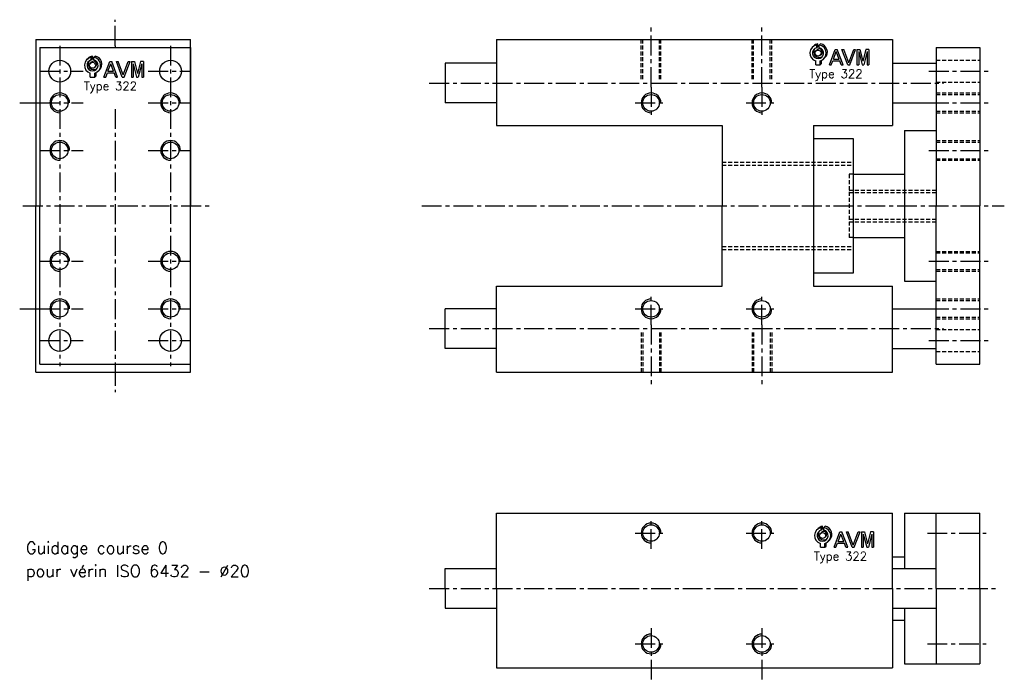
# Model space of a CAD drawing. Extents: x -177 to 71, y -120 to 47.
import ezdxf

# ---------------------------------------------------------------- set-up
doc = ezdxf.new("R2010")
doc.units = 0
doc.header["$LTSCALE"] = 2
doc.linetypes.add('AXESX2', pattern=[4, 2.5, -0.5, 0.5, -0.5])
doc.linetypes.add('CACHEX2', pattern=[0.75, 0.5, -0.25])
for name, color, linetype in [('AXES', 1, 'AXESX2'), ('CACHES', 2, 'CACHEX2'), ('FIN', 4, 'CONTINUOUS'), ('FORT', 7, 'CONTINUOUS'), ('OBJETS', 3, 'CONTINUOUS')]:
    doc.layers.add(name, color=color, linetype=linetype)
doc.styles.add('ROMANS', font='romans', dxfattribs={"height": 3})

# ---------------------------------------------------------------- blocks, each defined once
blk = doc.blocks.new('ACAD0130')
at = {"layer": 'OBJETS', "color": 8}
for p, q in [((-65.317724, 22.849391), (-62.489297, 25.677818)), ((-54.882696, 28.176025), (-52.054268, 31.004452)), ((-54.882696, 22.063473), (-52.054268, 24.8919)), ((-52.054268, 24.8919), (-52.054268, 31.004452)), ((-48.882696, 28.176025), (-46.054268, 31.004452)), ((-56.832443, 14.36411), (-54.004016, 17.192537)), ((-46.932948, 4.464615), (-44.104521, 7.293042)), ((-46.632696, -18.085638), (-43.804268, -15.257211)), ((-43.804268, -15.257211), (-43.804268, -7.782702)), ((-38.447667, -4.020667), (-35.61924, -1.19224))]:
    blk.add_line(p, q, dxfattribs=at)
at = {"layer": 'OBJETS', "color": 1}
for p, q in [((-54.882696, 22.063473), (-54.882696, 28.176025)), ((-48.882696, 22.063473), (-48.882696, 28.176025)), ((-57.132696, -18.085638), (-57.132696, -8.845909)), ((-57.132696, -18.085638), (-46.632696, -18.085638)), ((-46.632696, -18.085638), (-46.632696, -8.845909))]:
    blk.add_line(p, q, dxfattribs=at)
at = {"layer": 'OBJETS', "color": 7}
for p, q in [((-25.186942, -18.085638), (-11.540892, 18.085638)), ((-15.801745, -4.54065), (-9.181959, 13.006267)), ((-11.540892, 18.085638), (-6.823025, 18.085638)), ((-2.562173, -4.54065), (-9.181959, 13.006267)), ((6.823025, -18.085638), (-6.823025, 18.085638)), ((17.469075, -18.085638), (3.823025, 18.085638)), ((3.823025, 18.085638), (8.098212, 18.085638)), ((19.827771, -13.005638), (8.098212, 18.085638)), ((19.827771, -13.005638), (31.55733, 18.085638)), ((22.186467, -18.085638), (35.832518, 18.085638)), ((31.55733, 18.085638), (35.832518, 18.085638)), ((39.236893, 18.085638), (39.236893, -18.085638)), ((39.236893, 18.085638), (46.0746, 18.085638)), ((43.236893, 13.006267), (43.236893, -18.085638)), ((43.236893, 13.006267), (51.12777, -18.085638)), ((46.0746, 18.085638), (53.12777, -9.705505)), ((60.18094, 18.085638), (53.12777, -9.705505)), ((63.018647, 13.006267), (55.12777, -18.085638)), ((67.018647, 18.085638), (60.18094, 18.085638)), ((63.018647, 13.006267), (63.018647, -18.085638)), ((67.018647, 18.085638), (67.018647, -18.085638)), ((-25.186942, -18.085638), (-20.911755, -18.085638)), ((-20.911755, -18.085638), (-17.310793, -8.54065)), ((-17.310793, -8.54065), (-1.053124, -8.54065)), ((-15.801745, -4.54065), (-2.562173, -4.54065)), ((2.547838, -18.085638), (-1.053124, -8.54065)), ((2.547838, -18.085638), (6.823025, -18.085638)), ((17.469075, -18.085638), (22.186467, -18.085638)), ((39.236893, -18.085638), (43.236893, -18.085638)), ((51.12777, -18.085638), (55.12777, -18.085638)), ((63.018647, -18.085638), (67.018647, -18.085638))]:
    blk.add_line(p, q, dxfattribs=at)
at = {"layer": 'OBJETS', "color": 1}
blk.add_circle((-51.882696, 9.414362), 7, dxfattribs=at)
for radius, start, end in [(19, 99.08472, 253.959558), (19, 286.040442, 80.91528), (13, 103.342364, 76.657636)]:
    blk.add_arc((-51.882696, 9.414362), radius, start, end, dxfattribs=at)
at = {"layer": 'OBJETS', "color": 8}
for radius, start, end in [(19, 99.08472, 135), (19, 315, 80.91528), (13, 143.849883, 306.150117), (7, 315, 135)]:
    blk.add_arc((-49.054268, 12.242789), radius, start, end, dxfattribs=at)

msp = doc.modelspace()

# ---------------------------------------------------------------- linework, layer by layer
at = {"layer": 'AXES'}
for p, q in [((-153.314218, 40.430642), (-153.314218, 47)), ((-18, 30), (-18, 46)), ((10, 30), (10, 46)), ((-167.314218, 40.430642), (-167.314218, -40.430642)), ((-153.314218, 40.430642), (-153.314218, 40)), ((-139.314218, 40.430642), (-139.314218, -40.430642)), ((-172.314218, 34), (-161.373633, 34)), ((-144.949809, 34), (-134.314218, 34)), ((52.15308, 34), (67.574173, 34)), ((-18, 30), (-18, 22)), ((10, 30), (10, 22)), ((-177.420181, 26), (-169.420181, 26)), ((-172.314218, 26), (-161.373633, 26)), ((-144.949809, 26), (-134.314218, 26)), ((-22, 26), (-14, 26)), ((6, 26), (14, 26)), ((52.15308, 26), (67.574173, 26)), ((-153.314218, 24.415805), (-153.314218, -40.430642)), ((-172.314218, 14), (-161.373633, 14)), ((-144.949809, 14), (-134.314218, 14)), ((52.15308, 14), (67.574173, 14)), ((-176.612234, 0), (-128.786497, 0)), ((-75.889838, 0), (71.201343, 0)), ((-172.314218, -14), (-161.373633, -14)), ((-144.949809, -14), (-134.314218, -14)), ((52.15308, -14), (67.574173, -14)), ((-18, -30), (-18, -22)), ((10, -30), (10, -22)), ((-177.420181, -26), (-169.420181, -26)), ((-172.314218, -26), (-161.373633, -26)), ((-144.949809, -26), (-134.314218, -26)), ((-22, -26), (-14, -26)), ((6, -26), (14, -26)), ((52.15308, -26), (67.574173, -26)), ((-18, -30), (-18, -46)), ((10, -30), (10, -46)), ((-172.314218, -34), (-161.373633, -34)), ((-144.949809, -34), (-134.314218, -34)), ((52.15308, -34), (67.574173, -34)), ((-153.314218, -40.430642), (-153.314218, -47)), ((-18, -86.59434), (-18, -79.59434)), ((10, -86.59434), (10, -79.59434)), ((-18, -106.59434), (-18, -119.782292)), ((10, -106.59434), (10, -119.782292))]:
    msp.add_line(p, q, dxfattribs=at)
for points in [[(-74, 31), (-16.370149, 31), (55.839868, 31)], [(-74, -31), (-16.370149, -31), (55.839868, -31)], [(-22, -82.59434), (-14, -82.59434)], [(6, -82.59434), (14, -82.59434)], [(51.7736, -82.59434), (66.6352, -82.59434)], [(-74, -96.59434), (69, -96.59434)], [(-22, -110.59434), (-14, -110.59434)], [(6, -110.59434), (14, -110.59434)], [(51.7736, -110.59434), (66.6352, -110.59434)]]:
    msp.add_lwpolyline(points, dxfattribs=at)
at = {"layer": 'CACHES'}
for p, q in [((-20.5, 32), (-20.5, 42)), ((-20.1, 32), (-20.1, 42)), ((-15.9, 32), (-15.9, 42)), ((-15.5, 32), (-15.5, 42)), ((7.5, 32), (7.5, 42)), ((7.9, 32), (7.9, 42)), ((12.1, 32), (12.1, 42)), ((12.5, 32), (12.5, 42)), ((32, 8), (32, -8)), ((33, 8), (32, 8)), ((32, 4), (54, 4)), ((32, 3.375), (54, 3.375)), ((32, -3.375), (54, -3.375)), ((32, -4), (54, -4)), ((33, -8), (32, -8)), ((-20.5, -32), (-20.5, -42)), ((-20.1, -32), (-20.1, -42)), ((-15.9, -32), (-15.9, -42)), ((-15.5, -32), (-15.5, -42)), ((7.5, -32), (7.5, -42)), ((7.9, -32), (7.9, -42)), ((12.1, -32), (12.1, -42)), ((12.5, -32), (12.5, -42))]:
    msp.add_line(p, q, dxfattribs=at)
for points in [[(54, 36.75), (65, 36.75)], [(54, 31.25), (65, 31.25)], [(54, 28.5), (65, 28.5)], [(54, 28.1), (65, 28.1)], [(54, 23.9), (65, 23.9)], [(54, 23.5), (65, 23.5)], [(54, 16.5), (65, 16.5)], [(54, 16.1), (65, 16.1)], [(0, 11), (33, 11)], [(0, 10.25), (33, 10.25)], [(54, 11.9), (65, 11.9)], [(54, 11.5), (65, 11.5)], [(0, -10.25), (33, -10.25)], [(0, -11), (33, -11)], [(54, -11.5), (65, -11.5)], [(54, -11.9), (65, -11.9)], [(54, -16.1), (65, -16.1)], [(54, -16.5), (65, -16.5)], [(54, -23.5), (65, -23.5)], [(54, -23.9), (65, -23.9)], [(54, -28.1), (65, -28.1)], [(54, -28.5), (65, -28.5)], [(54, -31.25), (65, -31.25)], [(54, -36.75), (65, -36.75)]]:
    msp.add_lwpolyline(points, dxfattribs=at)
at = {"layer": 'FIN'}
for centre, start, end in [((-167.314218, 26), 0, 270), ((-139.314218, 26), 0, 270), ((-18, 26), 0, 270), ((10, 26), 0, 270), ((-167.314218, 14), 0, 270), ((-139.314218, 14), 0, 270), ((-167.314218, -14), 0, 270), ((-139.314218, -14), 0, 270), ((-167.314218, -26), 0, 270), ((-139.314218, -26), 0, 270), ((-18, -26), 90, 0), ((10, -26), 90, 0), ((-18, -82.59434), 0, 270), ((10, -82.59434), 0, 270), ((-18, -110.59434), 90, 0), ((10, -110.59434), 90, 0)]:
    msp.add_arc(centre, 2.5, start, end, dxfattribs=at)
at = {"layer": 'FORT'}
for p, q in [((-173.314218, 42), (-173.314218, 0)), ((-173.314218, 42), (-134.314218, 42)), ((-172.314218, 40), (-172.314218, 0)), ((-172.314218, 40), (-134.314218, 40)), ((-134.314218, 0), (-134.314218, 42)), ((-134.314218, 40), (-134.314218, 0)), ((-57, 42), (-57, 20.25)), ((-57, 42), (43, 42)), ((43, 42), (43, 20.25)), ((54, 40), (54, 0)), ((54, 40), (65, 40)), ((54, 40), (54, 0)), ((65, 40), (65, 0)), ((-70, 36), (-70, 26)), ((-57, 36), (-70, 36)), ((43, 36), (54, 36)), ((-57, 26), (-70, 26)), ((43, 26), (54, 26)), ((-57, 20.25), (0, 20.25)), ((0, 20.25), (0, 0)), ((23, 20.25), (23, -20.25)), ((23, 20.25), (43, 20.25)), ((46, 19), (46, -19)), ((46, 19), (54, 19)), ((23, 17), (33, 17)), ((33, 17), (33, -17)), ((33, 8), (46, 8)), ((33, 8), (33, -8)), ((-173.314218, -42), (-173.314218, 0)), ((-172.314218, -40), (-172.314218, 0)), ((-134.314218, -40), (-134.314218, 0)), ((-134.314218, -42), (-134.314218, 0)), ((0, -20.25), (0, 0)), ((54, -40), (54, 0)), ((54, -40), (54, 0)), ((65, -40), (65, 0)), ((33, -8), (46, -8)), ((33, -17), (23, -17)), ((46, -19), (54, -19)), ((-57, -42), (-57, -20.25)), ((-57, -20.25), (0, -20.25)), ((23, -20.25), (43, -20.25)), ((43, -42), (43, -20.25)), ((43, -20.5), (43, -20.25)), ((-57, -26), (-70, -26)), ((-70, -36), (-70, -26)), ((43, -26), (54, -26)), ((-57, -36), (-70, -36)), ((43, -36), (54, -36)), ((-173.314218, -42), (-134.314218, -42)), ((-172.314218, -40), (-134.314218, -40)), ((-57, -42), (43, -42)), ((54, -40), (65, -40)), ((-57, -96.59434), (-57, -77.59434)), ((-57, -77.59434), (43, -77.59434)), ((43, -96.59434), (43, -77.59434)), ((46, -77.59434), (54, -77.59434)), ((46, -77.59434), (46, -91.59434)), ((54, -96.59434), (54, -77.59434)), ((65, -96.59434), (65, -77.59434)), ((43, -88.59434), (46, -88.59434)), ((-70, -96.59434), (-70, -91.59434)), ((43, -91.59434), (54, -91.59434)), ((-70, -96.59434), (-70, -101.59434)), ((-57, -96.59434), (-57, -116.59434)), ((43, -96.59434), (43, -116.59434)), ((54, -96.59434), (54, -115.59434)), ((65, -96.59434), (65, -115.59434)), ((43, -101.59434), (54, -101.59434)), ((46, -101.59434), (46, -115.59434)), ((43, -104.59434), (46, -104.59434)), ((-57, -116.59434), (43, -116.59434)), ((46, -115.59434), (54, -115.59434))]:
    msp.add_line(p, q, dxfattribs=at)
for points in [[(54, -77.59434), (65, -77.59434)], [(-70, -91.59434), (-57, -91.59434)], [(-70, -101.59434), (-57, -101.59434)], [(54, -115.59434), (65, -115.59434)]]:
    msp.add_lwpolyline(points, dxfattribs=at)
for centre, radius in [((-167.314218, 34), 2.75), ((-139.314218, 34), 2.75), ((-167.314218, 26), 2.1), ((-139.314218, 26), 2.1), ((-18, 26), 2.1), ((10, 26), 2.1), ((-167.314218, 14), 2.1), ((-139.314218, 14), 2.1), ((-167.314218, -14), 2.1), ((-139.314218, -14), 2.1), ((-167.314218, -26), 2.1), ((-139.314218, -26), 2.1), ((-18, -26), 2.1), ((10, -26), 2.1), ((-167.314218, -34), 2.75), ((-139.314218, -34), 2.75), ((-18, -82.59434), 2.1), ((10, -82.59434), 2.1), ((-18, -110.59434), 2.1), ((10, -110.59434), 2.1)]:
    msp.add_circle(centre, radius, dxfattribs=at)

# ---------------------------------------------------------------- block references
at = {"layer": 'FORT', "xscale": 0.108, "yscale": 0.108, "zscale": 0.108}
for p in [(29.767576, 37.548295), (-153.419982, 34.464771), (30.92455, -84.25087)]:
    msp.add_blockref('ACAD0130', p, dxfattribs=at)

# ---------------------------------------------------------------- texts
at = {"layer": 'FIN', "style": 'ROMANS'}
for s, height, p in [('Type 322', 2.16, (21.981551, 32.269801)), ('Type 322', 2.16, (-161.206007, 29.186276)), ('Guidage course 0', 3, (-175.864323, -87.864288)), ('Type 322', 2.16, (23.138525, -89.529365)), ('pour vérin ISO 6432 - Ø20', 3, (-175.864323, -93.697622))]:
    msp.add_text(s, height=height, dxfattribs=at).set_placement(p)

doc.saveas('drawing.dxf')
